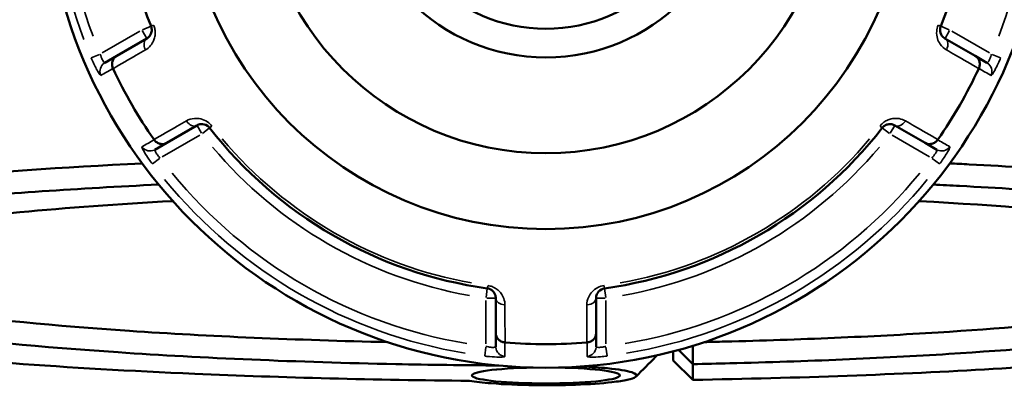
# Model space of a CAD drawing. Header units: millimetres. Extents: x 0 to 898, y 0 to 863.
# Tile 11 of 15: x 361 to 461, y 609 to 646. Entities that reach past the tile are written whole.
import ezdxf

# ---------------------------------------------------------------- set-up
doc = ezdxf.new("R2010")
doc.units = ezdxf.units.MM
doc.layers.add('Visible (ANSI)', color=7, linetype='Continuous', lineweight=50)
doc.layers.add('Visible Narrow (ANSI)', color=7, linetype='Continuous', lineweight=35)

msp = doc.modelspace()

# ---------------------------------------------------------------- linework, layer by layer
at = {"layer": 'Visible (ANSI)'}
for p, q in [((373.987, 644.389), (370.919, 642.617)), ((458.242, 642.617), (455.174, 644.389)), ((370.919, 642.617), (369.715, 641.922)), ((459.446, 641.922), (458.242, 642.617)), ((376.019, 633.784), (379.087, 635.555)), ((450.074, 635.555), (453.142, 633.784)), ((374.815, 633.089), (376.019, 633.784)), ((453.142, 633.784), (454.346, 633.089)), ((409.481, 618.008), (409.481, 614.465)), ((419.681, 614.465), (419.681, 618.008)), ((409.481, 614.465), (409.481, 613.074)), ((419.681, 613.074), (419.681, 614.465)), ((425.801, 612.186), (425.801, 612.162)), ((427.531, 612.608), (427.531, 611.683)), ((429.531, 611.297), (428.06, 612.75)), ((427.531, 611.683), (429.531, 609.704)), ((429.531, 609.704), (429.531, 611.297))]:
    msp.add_line(p, q, dxfattribs=at)
for radius in [51, 36.917, 29.214, 19.476, 16.555]:
    msp.add_circle((414.581, 661.936), radius, dxfattribs=at)
for radius, start, end in [(43.35, 157.90565, 202.09435), (43.35, 337.90565, 22.09435), (48.612, 205.09031, 214.90969), (48.612, 325.09031, 334.90969), (43.35, 217.90565, 262.09435), (43.35, 277.90565, 322.09435), (48.612, 265.09031, 274.90969)]:
    msp.add_arc((414.581, 661.936), radius, start, end, dxfattribs=at)
msp.add_ellipse((414.581, 610.15), major_axis=(7.52, 0), ratio=0.108155, start_param=1.738389, end_param=7.686389, dxfattribs=at)
for points, knots in [([(374.414, 645.631), (374.43, 645.591), (374.444, 645.55), (374.472, 645.443), (374.482, 645.376), (374.491, 645.223), (374.484, 645.138), (374.453, 644.986), (374.431, 644.918), (374.362, 644.76), (374.309, 644.677), (374.172, 644.516), (374.084, 644.444), (373.987, 644.389)], [0, 0, 0, 0, 0.02585168, 0.02585168, 0.06721438, 0.06721438, 0.12292214, 0.12292214, 0.17440412, 0.17440412, 0.25131567, 0.25131567, 0.345416, 0.345416, 0.345416, 0.345416]), ([(455.174, 644.389), (455.054, 644.458), (454.947, 644.553), (454.74, 644.841), (454.658, 645.065), (454.683, 645.426), (454.707, 645.532), (454.747, 645.631)], [0, 0, 0, 0, 0.11734182, 0.11734182, 0.28109054, 0.28109054, 0.34541684, 0.34541684, 0.34541684, 0.34541684]), ([(370.544, 641.345), (370.492, 641.457), (370.46, 641.576), (370.439, 641.821), (370.452, 641.946), (370.52, 642.18), (370.576, 642.288), (370.722, 642.476), (370.813, 642.555), (370.917, 642.616), (370.918, 642.617), (370.919, 642.617)], [-0.15370835, -0.15370835, -0.15370835, -0.15370835, -0.11666606, -0.11666606, -0.0780847, -0.0780847, -0.0392991, -0.0392991, 0, 0, 0.00047626, 0.00047626, 0.00047626, 0.00047626]), ([(458.242, 642.617), (458.243, 642.617), (458.244, 642.616), (458.348, 642.555), (458.439, 642.476), (458.585, 642.288), (458.641, 642.18), (458.71, 641.946), (458.722, 641.821), (458.701, 641.576), (458.669, 641.457), (458.617, 641.345)], [-0.15382512, -0.15382512, -0.15382512, -0.15382512, -0.15334997, -0.15334997, -0.1141425, -0.1141425, -0.07544733, -0.07544733, -0.03695593, -0.03695593, 0, 0, 0, 0]), ([(379.087, 635.555), (379.207, 635.625), (379.343, 635.67), (379.698, 635.705), (379.936, 635.663), (380.235, 635.458), (380.312, 635.386), (380.376, 635.304)], [0, 0, 0, 0, 0.11734182, 0.11734182, 0.28278882, 0.28278882, 0.34541683, 0.34541683, 0.34541683, 0.34541683]), ([(448.785, 635.304), (448.811, 635.338), (448.84, 635.37), (448.919, 635.448), (448.972, 635.49), (449.1, 635.574), (449.177, 635.611), (449.324, 635.66), (449.394, 635.675), (449.565, 635.695), (449.664, 635.69), (449.872, 635.651), (449.978, 635.611), (450.074, 635.555)], [0, 0, 0, 0, 0.02585168, 0.02585168, 0.06721438, 0.06721438, 0.12288915, 0.12288915, 0.17445287, 0.17445287, 0.25141662, 0.25141662, 0.34541603, 0.34541603, 0.34541603, 0.34541603]), ([(376.019, 633.784), (376.018, 633.783), (376.017, 633.783), (375.912, 633.723), (375.799, 633.684), (375.562, 633.652), (375.441, 633.657), (375.204, 633.715), (375.09, 633.766), (374.887, 633.907), (374.8, 633.994), (374.73, 634.095)], [-0.15382512, -0.15382512, -0.15382512, -0.15382512, -0.15334996, -0.15334996, -0.1141425, -0.1141425, -0.07544731, -0.07544731, -0.03695592, -0.03695592, 0, 0, 0, 0]), ([(454.431, 634.095), (454.361, 633.994), (454.274, 633.907), (454.071, 633.766), (453.957, 633.715), (453.72, 633.657), (453.599, 633.652), (453.363, 633.684), (453.249, 633.723), (453.144, 633.783), (453.143, 633.783), (453.142, 633.784)], [-0.15370834, -0.15370834, -0.15370834, -0.15370834, -0.11666605, -0.11666605, -0.07808471, -0.07808471, -0.03929909, -0.03929909, 0, 0, 0.00047627, 0.00047627, 0.00047627, 0.00047627]), ([(373.512, 631.7), (365.442, 631.3), (357.873, 630.783), (342.835, 629.414), (335.741, 628.515), (324.155, 626.435), (319.934, 625.236), (315.995, 622.971), (315.616, 621.918), (316.652, 620.881)], [0.4291879, 0.4291879, 0.4291879, 0.4291879, 0.6991054, 0.6991054, 1.0272823, 1.0272823, 1.3828227, 1.3828227, 1.676398, 1.676398, 1.676398, 1.676398]), ([(512.509, 620.881), (512.554, 620.926), (512.596, 620.971), (512.636, 621.016), (513.106, 621.55), (513.204, 622.087), (512.651, 623.157), (512, 623.689), (509.966, 624.738), (508.582, 625.254), (505.111, 626.258), (503.024, 626.745), (498.557, 627.611), (496.267, 627.994), (491.252, 628.726), (488.526, 629.075), (480.638, 629.961), (475.104, 630.461), (465.452, 631.154), (461.604, 631.391), (456.971, 631.634), (456.313, 631.668), (455.651, 631.701)], [1.4651947, 1.4651947, 1.4651947, 1.4651947, 1.477943, 1.477943, 1.477943, 1.6288028, 1.6288028, 1.7796625, 1.7796625, 1.9305223, 1.9305223, 2.0813821, 2.0813821, 2.2096129, 2.2096129, 2.3378437, 2.3378437, 2.555836, 2.555836, 2.6902761, 2.6902761, 2.7124048, 2.7124048, 2.7124048, 2.7124048]), ([(406.816, 609.611), (402.029, 609.653), (397.27, 609.734), (387.917, 609.97), (383.322, 610.127), (372.347, 610.6), (366.118, 610.958), (356.909, 611.635), (353.647, 611.909), (347.475, 612.501), (344.564, 612.819), (338.664, 613.551), (335.751, 613.972), (330.544, 614.858), (328.249, 615.322), (324.332, 616.283), (322.709, 616.779), (320.17, 617.792), (319.255, 618.309), (318.704, 618.831), (317.603, 619.874), (317.967, 620.935), (321.918, 623.182), (326.074, 624.355), (337.449, 626.392), (344.404, 627.271), (359.343, 628.629), (367.012, 629.148), (375.19, 629.544)], [-3.0610377, -3.0610377, -3.0610377, -3.0610377, -2.9117023, -2.9117023, -2.7623669, -2.7623669, -2.5443854, -2.5443854, -2.4161609, -2.4161609, -2.2879365, -2.2879365, -2.1370842, -2.1370842, -1.9862319, -1.9862319, -1.8353796, -1.8353796, -1.6845273, -1.6845273, -1.6845273, -1.3828227, -1.3828227, -1.0272823, -1.0272823, -0.6991054, -0.6991054, -0.4205413, -0.4205413, -0.4205413, -0.4205413]), ([(453.973, 629.545), (454.877, 629.501), (455.774, 629.456), (460.556, 629.205), (464.321, 628.973), (473.767, 628.295), (479.186, 627.806), (486.916, 626.939), (489.588, 626.598), (494.507, 625.882), (496.754, 625.507), (501.142, 624.659), (503.194, 624.182), (506.611, 623.199), (507.976, 622.694), (509.989, 621.667), (510.637, 621.145), (511.2, 620.097), (511.115, 619.571), (510.665, 619.048), (509.765, 618.002), (507.396, 616.972), (499.262, 614.859), (492.961, 613.802), (477.931, 612.059), (469.425, 611.351), (450.57, 610.261), (440.193, 609.884), (429.531, 609.704)], [-2.7210514, -2.7210514, -2.7210514, -2.7210514, -2.6902761, -2.6902761, -2.555836, -2.555836, -2.3378437, -2.3378437, -2.2096129, -2.2096129, -2.0813821, -2.0813821, -1.9305223, -1.9305223, -1.7796625, -1.7796625, -1.6288028, -1.6288028, -1.477943, -1.477943, -1.477943, -1.1762235, -1.1762235, -0.8203069, -0.8203069, -0.4911324, -0.4911324, -0.1555673, -0.1555673, -0.1555673, -0.1555673]), ([(376.622, 627.876), (371.059, 627.562), (365.831, 627.178), (355.763, 626.241), (351.041, 625.672), (344.722, 624.681), (342.639, 624.294), (339.033, 623.492), (337.51, 623.077), (335.059, 622.225), (334.132, 621.789), (332.892, 620.908), (332.581, 620.462), (332.581, 620.016), (332.581, 619.124), (333.834, 618.232), (339.31, 616.33), (344.165, 615.34), (356.272, 613.702), (363.246, 613.03), (379.672, 611.917), (389.305, 611.509), (402.757, 611.233), (406.258, 611.186), (409.772, 611.164)], [-2.6603705, -2.6603705, -2.6603705, -2.6603705, -2.4307825, -2.4307825, -2.1742954, -2.1742954, -2.0234206, -2.0234206, -1.8725458, -1.8725458, -1.7216711, -1.7216711, -1.5707963, -1.5707963, -1.5707963, -1.2690468, -1.2690468, -0.896524, -0.896524, -0.5595101, -0.5595101, -0.1874446, -0.1874446, -0.0586673, -0.0586673, -0.0586673, -0.0586673]), ([(429.531, 611.297), (430.788, 611.322), (432.039, 611.351), (437.189, 611.481), (441.027, 611.611), (448.486, 611.93), (452.106, 612.119), (461.944, 612.734), (467.81, 613.224), (477.89, 614.329), (482.167, 614.938), (487.717, 615.981), (489.502, 616.384), (492.492, 617.215), (493.697, 617.643), (495.499, 618.513), (496.096, 618.955), (496.669, 619.844), (496.645, 620.291), (496.31, 620.736), (495.64, 621.624), (493.723, 622.502), (486.839, 624.35), (481.258, 625.293), (468.017, 626.814), (460.635, 627.419), (452.54, 627.876)], [-2.9582756, -2.9582756, -2.9582756, -2.9582756, -2.9115067, -2.9115067, -2.7647885, -2.7647885, -2.6180703, -2.6180703, -2.3492362, -2.3492362, -2.092824, -2.092824, -1.9419933, -1.9419933, -1.7911625, -1.7911625, -1.6403318, -1.6403318, -1.4895011, -1.4895011, -1.4895011, -1.1878397, -1.1878397, -0.8153489, -0.8153489, -0.4812221, -0.4812221, -0.4812221, -0.4812221]), ([(398.492, 613.541), (389.205, 613.748), (380.261, 614.135), (364.61, 615.194), (357.809, 615.849), (345.985, 617.445), (341.231, 618.409), (335.885, 620.251), (334.642, 621.107), (334.583, 621.963)], [0.2030369, 0.2030369, 0.2030369, 0.2030369, 0.5595101, 0.5595101, 0.896524, 0.896524, 1.2690468, 1.2690468, 1.5660769, 1.5660769, 1.5660769, 1.5660769]), ([(494.578, 621.963), (494.566, 621.776), (494.497, 621.589), (494.082, 620.969), (493.489, 620.538), (491.711, 619.689), (490.526, 619.272), (487.592, 618.462), (485.843, 618.069), (480.413, 617.052), (476.235, 616.46), (466.399, 615.383), (460.681, 614.906), (451.099, 614.308), (447.573, 614.124), (440.312, 613.813), (436.577, 613.687), (432.077, 613.573), (431.374, 613.556), (430.669, 613.541)], [1.5755158, 1.5755158, 1.5755158, 1.5755158, 1.6403318, 1.6403318, 1.7911625, 1.7911625, 1.9419933, 1.9419933, 2.092824, 2.092824, 2.3492362, 2.3492362, 2.6180703, 2.6180703, 2.7647885, 2.7647885, 2.9115067, 2.9115067, 2.9385557, 2.9385557, 2.9385557, 2.9385557]), ([(408.618, 618.998), (408.661, 618.992), (408.703, 618.984), (408.81, 618.954), (408.873, 618.93), (409.01, 618.861), (409.08, 618.812), (409.196, 618.71), (409.244, 618.657), (409.346, 618.519), (409.391, 618.432), (409.462, 618.232), (409.481, 618.12), (409.481, 618.008)], [0, 0, 0, 0, 0.02585168, 0.02585168, 0.06721438, 0.06721438, 0.12305037, 0.12305037, 0.17415567, 0.17415567, 0.25081718, 0.25081718, 0.34541583, 0.34541583, 0.34541583, 0.34541583]), ([(419.681, 618.008), (419.681, 618.146), (419.709, 618.287), (419.853, 618.604), (419.999, 618.781), (420.318, 618.946), (420.429, 618.982), (420.543, 618.998)], [0, 0, 0, 0, 0.11734182, 0.11734182, 0.27620858, 0.27620858, 0.34541645, 0.34541645, 0.34541645, 0.34541645]), ([(410.395, 613.504), (410.272, 613.515), (410.153, 613.546), (409.93, 613.651), (409.829, 613.724), (409.66, 613.901), (409.594, 614.003), (409.504, 614.224), (409.481, 614.342), (409.481, 614.462), (409.481, 614.464), (409.481, 614.465)], [-0.15370819, -0.15370819, -0.15370819, -0.15370819, -0.11666597, -0.11666597, -0.07808484, -0.07808484, -0.039299, -0.039299, 0, 0, 0.00047642, 0.00047642, 0.00047642, 0.00047642]), ([(419.681, 614.465), (419.681, 614.464), (419.681, 614.462), (419.68, 614.342), (419.657, 614.224), (419.567, 614.003), (419.501, 613.901), (419.333, 613.724), (419.231, 613.651), (419.008, 613.546), (418.889, 613.515), (418.766, 613.504)], [-0.15382512, -0.15382512, -0.15382512, -0.15382512, -0.1533498, -0.1533498, -0.11414243, -0.11414243, -0.07544702, -0.07544702, -0.03695585, -0.03695585, 0, 0, 0, 0]), ([(429.531, 611.297), (429.525, 611.667), (429.52, 612.036), (429.512, 612.66), (429.508, 612.915), (429.505, 613.169)], [-0.29989579, -0.29989579, -0.29989579, -0.29989579, -0.14996412, -0.14996412, -0.04687408, -0.04687408, -0.04687408, -0.04687408]), ([(418.226, 611.067), (419.188, 611.022), (420.08, 610.959), (421.965, 610.77), (422.819, 610.628), (423.787, 610.319), (423.919, 610.155), (423.548, 609.897), (423.267, 609.8), (422.859, 609.71), (422.452, 609.62), (421.918, 609.537), (420.266, 609.348), (418.986, 609.258), (416.265, 609.157), (414.837, 609.14), (411.846, 609.18), (410.298, 609.248), (408.148, 609.425), (407.401, 609.513), (406.816, 609.611)], [0.4070757, 0.4070757, 0.4070757, 0.4070757, 0.7482624, 0.7482624, 1.2433266, 1.2433266, 1.7250463, 1.7250463, 2.0261211, 2.0261211, 2.0261211, 2.327196, 2.327196, 2.8089157, 2.8089157, 3.2648897, 3.2648897, 3.7908931, 3.7908931, 4.1433383, 4.1433383, 4.1433383, 4.1433383])]:
    msp.add_open_spline(points, degree=3, knots=knots, dxfattribs=at)
for points in [[(370.544, 641.345), (370.548, 641.338), (370.552, 641.33), (370.555, 641.322)], [(458.606, 641.322), (458.61, 641.33), (458.613, 641.338), (458.617, 641.345)], [(374.716, 634.116), (374.721, 634.109), (374.725, 634.102), (374.73, 634.095)], [(454.431, 634.095), (454.436, 634.102), (454.441, 634.109), (454.446, 634.116)], [(410.395, 613.504), (410.403, 613.504), (410.412, 613.503), (410.42, 613.502)], [(418.741, 613.502), (418.75, 613.503), (418.758, 613.504), (418.766, 613.504)], [(425.735, 612.031), (425.072, 611.368), (424.409, 610.705), (423.747, 610.042)], [(425.735, 612.031), (425.786, 612.082), (425.807, 612.134), (425.797, 612.185)]]:
    msp.add_open_spline(points, degree=3, dxfattribs=at)
at = {"layer": 'Visible Narrow (ANSI)'}
for p, q in [((373.275, 645.132), (369.455, 642.927)), ((373.527, 645.187), (373.986, 644.392)), ((374.411, 645.63), (373.56, 645.284)), ((374.66, 645.731), (374.415, 645.631)), ((454.747, 645.631), (454.501, 645.731)), ((455.601, 645.284), (454.75, 645.63)), ((455.175, 644.392), (455.635, 645.187)), ((459.706, 642.927), (455.886, 645.132)), ((369.175, 642.776), (368.334, 642.421)), ((460.827, 642.421), (459.986, 642.776)), ((379.089, 635.553), (379.548, 634.757)), ((379.649, 634.738), (380.374, 635.302)), ((380.377, 635.304), (380.586, 635.467)), ((448.575, 635.467), (448.784, 635.304)), ((448.787, 635.302), (449.512, 634.738)), ((449.613, 634.757), (450.072, 635.553)), ((375.555, 632.361), (379.375, 634.567)), ((449.786, 634.567), (453.606, 632.361)), ((374.556, 631.643), (375.284, 632.194)), ((453.877, 632.194), (454.605, 631.643)), ((408.618, 618.995), (408.491, 618.086)), ((408.655, 619.262), (408.618, 618.999)), ((420.543, 618.999), (420.507, 619.262)), ((420.67, 618.086), (420.543, 618.995)), ((408.559, 618.008), (409.478, 618.008)), ((419.684, 618.008), (420.602, 618.008)), ((408.481, 617.763), (408.481, 613.352)), ((420.681, 613.352), (420.681, 617.763)), ((408.471, 613.034), (408.358, 612.128)), ((420.803, 612.128), (420.69, 613.034))]:
    msp.add_line(p, q, dxfattribs=at)
for radius, start, end in [(50.205, 159.40871, 200.59129), (49.209, 159.40871, 200.59129), (49.209, 339.40871, 20.59129), (43.057, 220.11509, 259.88491), (43.057, 280.11509, 319.88491), (44.35, 220.11509, 259.88491), (44.35, 280.11509, 319.88491), (50.205, 219.40871, 260.59129), (49.209, 219.40871, 260.59129), (49.209, 279.40871, 320.59129), (50.205, 279.40871, 320.59129)]:
    msp.add_arc((414.581, 661.936), radius, start, end, dxfattribs=at)
for centre, major_axis, ratio, start_param, end_param in [((374.487, 643.523), (-0.5, 0.866), 0.7055719, 0.0752519, 1.4297859), ((454.674, 643.523), (0.5, 0.866), 0.7055719, 4.8533994, 6.2079334), ((370.215, 641.056), (-0.5, 0.866), 0.9961681, 0.0743701, 1.413032), ((458.946, 641.056), (0.5, 0.866), 0.9961681, 4.8701533, 6.2088152), ((378.587, 636.421), (0.5, -0.866), 0.7055719, 4.8533994, 6.2079334), ((450.574, 636.421), (-0.5, -0.866), 0.7055719, 0.0752519, 1.4297859), ((374.315, 633.955), (0.5, -0.866), 0.9961681, 4.8701533, 6.2088152), ((454.846, 633.955), (-0.5, -0.866), 0.9961681, 0.0743701, 1.413032), ((410.481, 618.008), (-1, 0), 0.7055719, 0.0752519, 1.4297859), ((418.681, 618.008), (1, 0), 0.7055719, 4.8533994, 6.2079334), ((410.481, 613.074), (-1, 0), 0.9961681, 0.0743701, 1.413032), ((418.681, 613.074), (1, 0), 0.9961681, 4.8701533, 6.2088152)]:
    msp.add_ellipse(centre, major_axis=major_axis, ratio=ratio, start_param=start_param, end_param=end_param, dxfattribs=at)
for points, knots in [([(373.845, 643.228), (374.037, 643.339), (374.213, 643.484), (374.486, 643.807), (374.592, 643.975), (374.729, 644.294), (374.772, 644.433), (374.831, 644.741), (374.844, 644.912), (374.825, 645.223), (374.804, 645.358), (374.746, 645.577), (374.718, 645.66), (374.685, 645.741)], [-0.345416, -0.345416, -0.345416, -0.345416, -0.25131567, -0.25131567, -0.17440412, -0.17440412, -0.12292214, -0.12292214, -0.06721438, -0.06721438, -0.02585168, -0.02585168, 0, 0, 0, 0]), ([(454.476, 645.741), (454.394, 645.539), (454.345, 645.325), (454.291, 644.593), (454.453, 644.139), (454.863, 643.557), (455.076, 643.367), (455.316, 643.228)], [-0.34541684, -0.34541684, -0.34541684, -0.34541684, -0.28109054, -0.28109054, -0.11734182, -0.11734182, 0, 0, 0, 0]), ([(370.555, 641.322), (371.342, 641.778), (372.128, 642.233), (372.915, 642.689), (373.225, 642.868), (373.535, 643.048), (373.845, 643.228)], [-1.9002789, -1.9002789, -1.9002789, -1.9002789, -1.51548829, -1.51548829, -1.51548829, -1.3637913, -1.3637913, -1.3637913, -1.3637913]), ([(455.316, 643.228), (455.626, 643.048), (455.937, 642.868), (456.247, 642.689), (457.033, 642.233), (457.82, 641.778), (458.606, 641.322)], [-3.01506872, -3.01506872, -3.01506872, -3.01506872, -2.86337172, -2.86337172, -2.86337172, -2.47858111, -2.47858111, -2.47858111, -2.47858111]), ([(368.325, 642.417), (368.495, 642.015), (368.682, 641.62), (368.952, 641.111), (369.048, 640.947), (369.184, 640.741), (369.232, 640.68), (369.288, 640.632), (369.303, 640.626), (369.313, 640.632)], [-0.31481104, -0.31481104, -0.31481104, -0.31481104, -0.18638694, -0.18638694, -0.1035483, -0.1035483, -0.03982627, -0.03982627, 0, 0, 0, 0]), ([(369.715, 641.922), (369.705, 641.916), (369.692, 641.917), (369.655, 641.934), (369.626, 641.961), (369.552, 642.058), (369.504, 642.138), (369.38, 642.392), (369.303, 642.594), (369.243, 642.804)], [0, 0, 0, 0, 0.03982627, 0.03982627, 0.1035483, 0.1035483, 0.18638694, 0.18638694, 0.31481104, 0.31481104, 0.31481104, 0.31481104]), ([(459.918, 642.804), (459.895, 642.725), (459.87, 642.646), (459.801, 642.45), (459.755, 642.339), (459.649, 642.121), (459.591, 642.028), (459.502, 641.927), (459.468, 641.909), (459.446, 641.922)], [0, 0, 0, 0, 0.04867645, 0.04867645, 0.12655878, 0.12655878, 0.2278058, 0.2278058, 0.31481397, 0.31481397, 0.31481397, 0.31481397]), ([(459.848, 640.632), (459.87, 640.619), (459.92, 640.665), (460.077, 640.885), (460.192, 641.078), (460.422, 641.514), (460.53, 641.733), (460.705, 642.113), (460.771, 642.265), (460.836, 642.417)], [-0.31481397, -0.31481397, -0.31481397, -0.31481397, -0.2278058, -0.2278058, -0.12655878, -0.12655878, -0.04867645, -0.04867645, 0, 0, 0, 0]), ([(369.313, 640.632), (369.507, 640.744), (369.7, 640.856), (369.893, 640.968), (370.081, 641.076), (370.269, 641.185), (370.486, 641.311), (370.515, 641.328), (370.544, 641.345)], [-2.2551263, -2.2551263, -2.2551263, -2.2551263, -1.4897292, -1.4897292, -1.4897292, -0.7448646, -0.7448646, -0.6287072, -0.6287072, -0.6287072, -0.6287072]), ([(458.617, 641.345), (458.646, 641.328), (458.675, 641.311), (458.893, 641.185), (459.081, 641.076), (459.269, 640.968), (459.462, 640.856), (459.655, 640.744), (459.848, 640.632)], [-2.8310344, -2.8310344, -2.8310344, -2.8310344, -2.714877, -2.714877, -1.9700124, -1.9700124, -1.9700124, -1.2046153, -1.2046153, -1.2046153, -1.2046153]), ([(378.011, 636.012), (377.7, 635.834), (377.389, 635.655), (377.079, 635.476), (376.291, 635.023), (375.503, 634.57), (374.716, 634.116)], [-2.85392765, -2.85392765, -2.85392765, -2.85392765, -2.7022086, -2.7022086, -2.7022086, -2.31744005, -2.31744005, -2.31744005, -2.31744005]), ([(380.608, 635.484), (380.477, 635.651), (380.321, 635.797), (379.716, 636.216), (379.236, 636.305), (378.523, 636.241), (378.251, 636.151), (378.011, 636.012)], [-0.34541683, -0.34541683, -0.34541683, -0.34541683, -0.28278882, -0.28278882, -0.11734182, -0.11734182, 0, 0, 0, 0]), ([(451.151, 636.012), (450.958, 636.123), (450.745, 636.203), (450.329, 636.278), (450.13, 636.286), (449.785, 636.245), (449.643, 636.213), (449.347, 636.11), (449.192, 636.036), (448.933, 635.864), (448.826, 635.778), (448.666, 635.619), (448.607, 635.553), (448.554, 635.484)], [-0.34541603, -0.34541603, -0.34541603, -0.34541603, -0.25141662, -0.25141662, -0.17445287, -0.17445287, -0.12288915, -0.12288915, -0.06721438, -0.06721438, -0.02585168, -0.02585168, 0, 0, 0, 0]), ([(454.446, 634.116), (453.658, 634.57), (452.87, 635.023), (452.083, 635.476), (451.772, 635.655), (451.461, 635.834), (451.151, 636.012)], [-1.9002789, -1.9002789, -1.9002789, -1.9002789, -1.51551035, -1.51551035, -1.51551035, -1.3637913, -1.3637913, -1.3637913, -1.3637913]), ([(374.73, 634.095), (374.701, 634.078), (374.671, 634.062), (374.454, 633.936), (374.265, 633.828), (374.077, 633.72), (373.884, 633.609), (373.69, 633.497), (373.497, 633.386)], [-2.8310344, -2.8310344, -2.8310344, -2.8310344, -2.714877, -2.714877, -1.9700124, -1.9700124, -1.9700124, -1.2046153, -1.2046153, -1.2046153, -1.2046153]), ([(455.664, 633.386), (455.471, 633.497), (455.278, 633.609), (455.084, 633.72), (454.896, 633.828), (454.707, 633.936), (454.49, 634.062), (454.46, 634.078), (454.431, 634.095)], [-2.2551263, -2.2551263, -2.2551263, -2.2551263, -1.4897292, -1.4897292, -1.4897292, -0.7448646, -0.7448646, -0.6287072, -0.6287072, -0.6287072, -0.6287072]), ([(373.497, 633.386), (373.489, 633.381), (373.486, 633.37), (373.495, 633.277), (373.582, 633.092), (373.854, 632.63), (374.012, 632.387), (374.304, 631.968), (374.425, 631.802), (374.549, 631.638)], [-0.31481354, -0.31481354, -0.31481354, -0.31481354, -0.28284699, -0.28284699, -0.15713721, -0.15713721, -0.06043739, -0.06043739, 0, 0, 0, 0]), ([(375.343, 632.239), (375.272, 632.313), (375.203, 632.389), (375.042, 632.584), (374.959, 632.7), (374.824, 632.925), (374.789, 633.021), (374.801, 633.076), (374.807, 633.084), (374.815, 633.089)], [0, 0, 0, 0, 0.06043739, 0.06043739, 0.15713721, 0.15713721, 0.28284699, 0.28284699, 0.31481354, 0.31481354, 0.31481354, 0.31481354]), ([(454.346, 633.089), (454.356, 633.083), (454.362, 633.072), (454.366, 633.03), (454.357, 632.992), (454.31, 632.88), (454.265, 632.798), (454.106, 632.563), (453.97, 632.396), (453.818, 632.239)], [0, 0, 0, 0, 0.03986256, 0.03986256, 0.10364264, 0.10364264, 0.18655676, 0.18655676, 0.31481094, 0.31481094, 0.31481094, 0.31481094]), ([(454.612, 631.638), (454.876, 631.986), (455.123, 632.344), (455.43, 632.832), (455.524, 632.998), (455.634, 633.219), (455.663, 633.291), (455.677, 633.363), (455.675, 633.38), (455.664, 633.386)], [-0.31481094, -0.31481094, -0.31481094, -0.31481094, -0.18655676, -0.18655676, -0.10364264, -0.10364264, -0.03986256, -0.03986256, 0, 0, 0, 0]), ([(410.415, 617.304), (410.415, 617.527), (410.377, 617.753), (410.232, 618.152), (410.14, 618.327), (409.932, 618.603), (409.835, 618.709), (409.599, 618.914), (409.456, 619.011), (409.177, 619.15), (409.049, 619.2), (408.831, 619.259), (408.745, 619.276), (408.658, 619.288)], [-0.34541583, -0.34541583, -0.34541583, -0.34541583, -0.25081718, -0.25081718, -0.17415567, -0.17415567, -0.12305037, -0.12305037, -0.06721438, -0.06721438, -0.02585168, -0.02585168, 0, 0, 0, 0]), ([(420.503, 619.288), (420.27, 619.256), (420.045, 619.183), (419.396, 618.852), (419.098, 618.496), (418.805, 617.862), (418.747, 617.581), (418.746, 617.304)], [-0.34541645, -0.34541645, -0.34541645, -0.34541645, -0.27620858, -0.27620858, -0.11734182, -0.11734182, 0, 0, 0, 0]), ([(410.42, 613.502), (410.419, 614.411), (410.418, 615.32), (410.416, 616.229), (410.416, 616.587), (410.415, 616.945), (410.415, 617.304)], [-1.9002789, -1.9002789, -1.9002789, -1.9002789, -1.51548748, -1.51548748, -1.51548748, -1.3637913, -1.3637913, -1.3637913, -1.3637913]), ([(418.746, 617.304), (418.746, 616.945), (418.745, 616.587), (418.745, 616.229), (418.743, 615.32), (418.742, 614.411), (418.741, 613.502)], [-0.97913562, -0.97913562, -0.97913562, -0.97913562, -0.82743944, -0.82743944, -0.82743944, -0.44264801, -0.44264801, -0.44264801, -0.44264801]), ([(409.481, 613.074), (409.481, 613.063), (409.474, 613.052), (409.441, 613.028), (409.403, 613.017), (409.284, 613.001), (409.192, 613), (408.94, 613.017), (408.769, 613.042), (408.555, 613.089), (408.518, 613.098), (408.481, 613.107)], [0, 0, 0, 0, 0.03957477, 0.03957477, 0.1028944, 0.1028944, 0.18520991, 0.18520991, 0.29222008, 0.29222008, 0.31481112, 0.31481112, 0.31481112, 0.31481112]), ([(410.397, 612.082), (410.397, 612.305), (410.397, 612.528), (410.396, 612.751), (410.396, 612.968), (410.395, 613.186), (410.395, 613.437), (410.395, 613.47), (410.395, 613.504)], [-2.2551263, -2.2551263, -2.2551263, -2.2551263, -1.4897294, -1.4897294, -1.4897294, -0.7448647, -0.7448647, -0.6287072, -0.6287072, -0.6287072, -0.6287072]), ([(418.766, 613.504), (418.766, 613.47), (418.766, 613.437), (418.766, 613.186), (418.765, 612.968), (418.765, 612.751), (418.765, 612.528), (418.764, 612.305), (418.764, 612.082)], [-2.8310344, -2.8310344, -2.8310344, -2.8310344, -2.7148769, -2.7148769, -1.9700122, -1.9700122, -1.9700122, -1.2046153, -1.2046153, -1.2046153, -1.2046153]), ([(420.681, 613.107), (420.571, 613.08), (420.46, 613.057), (420.188, 613.013), (420.036, 613.001), (419.767, 613.005), (419.681, 613.033), (419.681, 613.074)], [0, 0, 0, 0, 0.06653404, 0.06653404, 0.1729885, 0.1729885, 0.31481287, 0.31481287, 0.31481287, 0.31481287]), ([(408.357, 612.119), (408.433, 612.109), (408.51, 612.1), (408.945, 612.052), (409.295, 612.026), (409.809, 612.008), (409.997, 612.009), (410.24, 612.025), (410.316, 612.036), (410.384, 612.06), (410.397, 612.07), (410.397, 612.082)], [-0.31481112, -0.31481112, -0.31481112, -0.31481112, -0.29222008, -0.29222008, -0.18520991, -0.18520991, -0.1028944, -0.1028944, -0.03957477, -0.03957477, 0, 0, 0, 0]), ([(418.764, 612.082), (418.764, 612.04), (418.941, 612.013), (419.49, 612.009), (419.8, 612.022), (420.354, 612.067), (420.58, 612.091), (420.804, 612.119)], [-0.31481287, -0.31481287, -0.31481287, -0.31481287, -0.1729885, -0.1729885, -0.06653404, -0.06653404, 0, 0, 0, 0])]:
    msp.add_open_spline(points, degree=3, knots=knots, dxfattribs=at)

doc.saveas('drawing.dxf')
